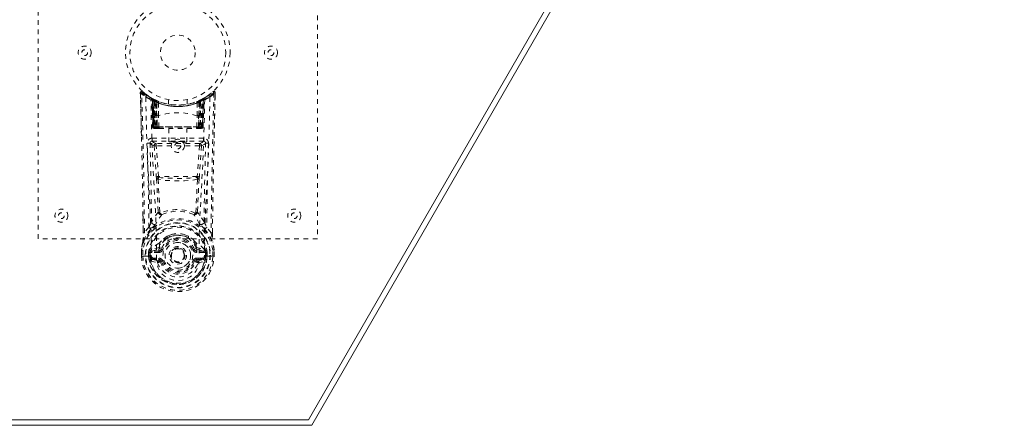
# Model space of a CAD drawing. Header units: inches. Extents: x 8.3 to 79.8, y 20.7 to 46.5.
# Tile 4 of 5: x 58.7 to 79.8, y 20.7 to 29.4. Entities that reach past the tile are written whole.
import ezdxf

# ---------------------------------------------------------------- set-up
doc = ezdxf.new("R2010")
doc.units = ezdxf.units.IN
doc.header["$MEASUREMENT"] = 0
doc.linetypes.add('SLD-Dashed', pattern=[0.075, 0.05, -0.025])
doc.linetypes.add('SLD-Solid', pattern=[0])

msp = doc.modelspace()

# ---------------------------------------------------------------- linework, layer by layer
at = {"color": 7, "linetype": 'SLD-Solid', "lineweight": 15}
for p, q in [((64.897, 20.839), (79.635, 46.367)), ((79.635, 46.367), (64.897, 20.839)), ((79.84, 46.485), (64.965, 20.721)), ((23.283, 20.839), (64.897, 20.839)), ((64.897, 20.839), (23.283, 20.839)), ((64.965, 20.721), (23.215, 20.721))]:
    msp.add_line(p, q, dxfattribs=at)
at = {"color": 7, "linetype": 'SLD-Dashed', "lineweight": 0}
for p, q in [((59.09, 24.721), (59.09, 32.721)), ((65.09, 32.721), (65.09, 24.721)), ((61.286, 27.811), (61.284, 27.861)), ((61.286, 27.861), (61.287, 27.811)), ((61.308, 26.937), (61.288, 27.854)), ((61.524, 27.745), (61.511, 27.753)), ((61.53, 27.741), (61.517, 27.748)), ((61.524, 27.745), (61.524, 27.745)), ((61.539, 27.72), (61.526, 27.728)), ((61.547, 27.125), (61.526, 27.728)), ((61.527, 27.743), (61.527, 27.743)), ((61.56, 27.125), (61.539, 27.72)), ((61.539, 27.72), (61.56, 27.125)), ((61.539, 27.72), (61.539, 27.72)), ((61.542, 27.735), (61.542, 27.735)), ((61.607, 27.702), (61.542, 27.735)), ((61.558, 27.713), (61.579, 27.121)), ((61.624, 27.676), (61.558, 27.71)), ((61.578, 27.125), (61.558, 27.71)), ((61.586, 27.68), (61.599, 27.706)), ((61.609, 27.701), (61.607, 27.702)), ((61.89, 27.71), (61.89, 27.613)), ((62.29, 27.613), (62.29, 27.71)), ((62.622, 27.71), (62.556, 27.676)), ((62.573, 27.702), (62.571, 27.701)), ((62.637, 27.735), (62.573, 27.702)), ((62.599, 27.121), (62.621, 27.713)), ((62.602, 27.125), (62.622, 27.71)), ((62.64, 27.72), (62.62, 27.125)), ((62.62, 27.125), (62.64, 27.72)), ((62.633, 27.125), (62.654, 27.728)), ((62.637, 27.735), (62.637, 27.735)), ((62.654, 27.728), (62.64, 27.72)), ((62.64, 27.72), (62.64, 27.72)), ((62.652, 27.743), (62.652, 27.743)), ((62.669, 27.753), (62.655, 27.745)), ((62.655, 27.745), (62.655, 27.745)), ((62.762, 27.816), (62.744, 27.798)), ((62.893, 27.815), (62.894, 27.861)), ((62.894, 27.814), (62.895, 27.861)), ((61.586, 27.68), (61.586, 27.125)), ((61.604, 27.671), (61.586, 27.68)), ((61.599, 27.673), (61.619, 27.665)), ((61.6, 27.125), (61.599, 27.673)), ((61.604, 27.671), (61.616, 27.697)), ((61.604, 27.125), (61.604, 27.671)), ((61.616, 27.697), (61.609, 27.701)), ((61.618, 27.665), (61.618, 27.125)), ((61.637, 27.657), (61.618, 27.665)), ((61.619, 27.665), (61.63, 27.691)), ((61.619, 27.665), (61.619, 27.125)), ((61.624, 27.676), (61.626, 27.675)), ((61.643, 27.125), (61.624, 27.676)), ((61.626, 27.675), (61.643, 27.175)), ((61.63, 27.691), (61.648, 27.683)), ((61.637, 27.657), (61.648, 27.683)), ((61.637, 27.125), (61.637, 27.657)), ((61.676, 27.644), (61.671, 27.645)), ((61.673, 27.368), (61.671, 27.645)), ((61.679, 27.671), (61.675, 27.672)), ((61.676, 27.644), (61.678, 27.366)), ((62.505, 27.672), (62.5, 27.671)), ((62.502, 27.366), (62.504, 27.644)), ((62.508, 27.645), (62.504, 27.644)), ((62.508, 27.645), (62.506, 27.368)), ((62.532, 27.683), (62.55, 27.691)), ((62.556, 27.676), (62.536, 27.125)), ((62.536, 27.176), (62.554, 27.675)), ((62.562, 27.665), (62.543, 27.657)), ((62.543, 27.657), (62.543, 27.125)), ((62.554, 27.675), (62.556, 27.676)), ((62.561, 27.665), (62.58, 27.673)), ((62.561, 27.125), (62.561, 27.665)), ((62.562, 27.125), (62.562, 27.665)), ((62.594, 27.68), (62.576, 27.671)), ((62.576, 27.671), (62.576, 27.125)), ((62.58, 27.673), (62.58, 27.125)), ((62.593, 27.125), (62.594, 27.68)), ((61.677, 27.366), (61.678, 27.366)), ((61.683, 27.122), (61.677, 27.366)), ((62.497, 27.122), (62.503, 27.366)), ((62.502, 27.366), (62.503, 27.366)), ((61.547, 27.125), (61.56, 27.125)), ((61.578, 27.125), (61.643, 27.125)), ((61.586, 27.125), (61.604, 27.125)), ((61.587, 27.096), (61.6, 27.096)), ((61.59, 27.096), (61.6, 27.096)), ((61.619, 27.125), (61.6, 27.125)), ((61.608, 27.096), (61.6, 27.097)), ((61.6, 27.096), (61.601, 27.096)), ((62.576, 27.125), (61.604, 27.125)), ((61.608, 27.096), (61.666, 27.096)), ((61.618, 27.125), (61.637, 27.125)), ((61.619, 27.125), (62.561, 27.125)), ((62.543, 27.125), (61.637, 27.125)), ((61.666, 27.096), (61.637, 27.096)), ((61.644, 27.125), (61.643, 27.125)), ((61.644, 27.125), (61.644, 27.123)), ((61.673, 27.096), (61.69, 27.096)), ((61.673, 27.096), (61.673, 27.096)), ((61.69, 27.096), (62.49, 27.096)), ((61.895, 27.096), (61.895, 26.805)), ((62.285, 26.805), (62.285, 27.096)), ((62.49, 27.096), (62.506, 27.096)), ((62.506, 27.096), (62.507, 27.096)), ((62.514, 27.096), (62.572, 27.096)), ((62.542, 27.096), (62.514, 27.096)), ((62.536, 27.125), (62.535, 27.125)), ((62.535, 27.123), (62.535, 27.125)), ((62.536, 27.125), (62.602, 27.125)), ((62.542, 27.096), (62.543, 27.096)), ((62.543, 27.125), (62.562, 27.125)), ((62.543, 27.096), (62.561, 27.096)), ((62.58, 27.125), (62.561, 27.125)), ((62.576, 27.125), (62.593, 27.125)), ((62.578, 27.096), (62.579, 27.096)), ((62.579, 27.096), (62.59, 27.096)), ((62.579, 27.096), (62.593, 27.096)), ((62.602, 27.125), (62.602, 27.125)), ((62.62, 27.125), (62.633, 27.125)), ((61.538, 26.884), (61.538, 26.822)), ((62.641, 26.884), (61.538, 26.884)), ((62.641, 26.822), (62.641, 26.884)), ((61.538, 26.822), (62.641, 26.822)), ((61.581, 26.722), (61.628, 26.057)), ((61.626, 26.769), (61.626, 26.724)), ((62.554, 26.769), (61.626, 26.769)), ((62.554, 26.724), (61.626, 26.724)), ((61.672, 26.061), (61.626, 26.724)), ((62.554, 26.724), (62.507, 26.061)), ((62.598, 26.722), (62.552, 26.057)), ((62.554, 26.769), (62.554, 26.724)), ((62.507, 26.061), (61.672, 26.061)), ((61.345, 24.851), (61.341, 25.212)), ((61.704, 25.29), (61.704, 25.289)), ((62.476, 25.289), (62.476, 25.29)), ((62.834, 24.851), (62.838, 25.196)), ((61.468, 24.971), (61.375, 24.855)), ((62.805, 24.855), (62.711, 24.971)), ((61.937, 24.808), (61.862, 24.78)), ((62.318, 24.78), (62.244, 24.808)), ((65.09, 24.721), (59.09, 24.721)), ((61.692, 24.535), (61.525, 24.498)), ((61.736, 24.682), (61.687, 24.628)), ((61.693, 24.583), (61.692, 24.535)), ((62.492, 24.628), (62.443, 24.682)), ((62.486, 24.583), (62.488, 24.535)), ((62.488, 24.535), (62.655, 24.498)), ((61.31, 24.483), (61.31, 24.479)), ((61.31, 24.351), (61.31, 24.479)), ((61.31, 24.351), (61.313, 24.351)), ((61.312, 24.479), (61.311, 24.351)), ((61.313, 24.351), (61.34, 24.351)), ((61.34, 24.478), (61.339, 24.355)), ((61.34, 24.351), (61.358, 24.351)), ((61.358, 24.352), (61.376, 24.352)), ((61.358, 24.351), (61.358, 24.352)), ((61.376, 24.352), (61.518, 24.352)), ((61.46, 24.356), (61.461, 24.43)), ((61.49, 24.356), (61.46, 24.356)), ((61.46, 24.356), (61.46, 24.356)), ((61.491, 24.428), (61.461, 24.43)), ((61.491, 24.428), (61.49, 24.356)), ((61.495, 24.357), (61.49, 24.356)), ((61.497, 24.278), (61.49, 24.356)), ((61.495, 24.442), (61.491, 24.428)), ((61.495, 24.442), (61.495, 24.357)), ((61.495, 24.442), (61.495, 24.442)), ((61.529, 24.462), (61.681, 24.499)), ((61.529, 24.462), (61.529, 24.432)), ((61.681, 24.462), (61.529, 24.462)), ((61.681, 24.432), (61.529, 24.432)), ((61.681, 24.499), (61.694, 24.516)), ((61.681, 24.462), (61.681, 24.499)), ((61.681, 24.432), (61.681, 24.462)), ((61.694, 24.516), (61.737, 24.5)), ((62.246, 24.371), (62.246, 24.367)), ((62.443, 24.5), (62.485, 24.516)), ((62.485, 24.516), (62.498, 24.499)), ((62.498, 24.462), (62.498, 24.499)), ((62.498, 24.499), (62.651, 24.462)), ((62.651, 24.462), (62.498, 24.462)), ((62.498, 24.432), (62.498, 24.462)), ((62.651, 24.432), (62.498, 24.432)), ((62.651, 24.432), (62.651, 24.462)), ((62.661, 24.346), (62.662, 24.352)), ((62.662, 24.352), (62.804, 24.352)), ((62.689, 24.428), (62.685, 24.442)), ((62.685, 24.442), (62.685, 24.357)), ((62.685, 24.442), (62.685, 24.442)), ((62.685, 24.357), (62.689, 24.356)), ((62.719, 24.43), (62.689, 24.428)), ((62.689, 24.356), (62.689, 24.428)), ((62.719, 24.356), (62.689, 24.356)), ((62.719, 24.43), (62.719, 24.43)), ((62.719, 24.43), (62.719, 24.356)), ((62.719, 24.356), (62.719, 24.356)), ((62.804, 24.352), (62.822, 24.352)), ((62.822, 24.352), (62.822, 24.351)), ((62.822, 24.351), (62.84, 24.351)), ((62.84, 24.355), (62.84, 24.478)), ((62.84, 24.351), (62.866, 24.351)), ((62.866, 24.351), (62.87, 24.351)), ((62.869, 24.351), (62.868, 24.479)), ((62.869, 24.479), (62.869, 24.483)), ((62.87, 24.351), (62.869, 24.479)), ((61.512, 24.243), (61.654, 24.21)), ((61.542, 24.31), (61.542, 24.28)), ((61.542, 24.31), (61.681, 24.31)), ((61.681, 24.25), (61.542, 24.28)), ((61.542, 24.28), (61.681, 24.28)), ((61.681, 24.31), (61.681, 24.28)), ((61.681, 24.28), (61.681, 24.25)), ((61.737, 24.241), (61.709, 24.231)), ((62.47, 24.231), (62.443, 24.241)), ((62.498, 24.28), (62.498, 24.31)), ((62.498, 24.31), (62.638, 24.31)), ((62.498, 24.25), (62.498, 24.28)), ((62.638, 24.28), (62.498, 24.25)), ((62.498, 24.28), (62.638, 24.28)), ((62.526, 24.21), (62.668, 24.243)), ((62.638, 24.28), (62.638, 24.31))]:
    msp.add_line(p, q, dxfattribs=at)
at = {"color": 7, "linetype": 'SLD-Dashed', "lineweight": 0, "flags": 128}
for points in [[(61.403, 27.768), (61.41, 27.314), (61.422, 26.865), (61.439, 26.422), (61.461, 25.986), (61.491, 25.42), (61.514, 24.873), (61.519, 24.346)], [(61.635, 24.28), (61.631, 24.81), (61.608, 25.359), (61.576, 25.926), (61.553, 26.363), (61.534, 26.808), (61.52, 27.258), (61.512, 27.712)], [(61.533, 27.74), (61.527, 27.743), (61.524, 27.745)], [(61.556, 27.717), (61.551, 27.728), (61.546, 27.733)], [(61.598, 27.704), (61.59, 27.709), (61.582, 27.714)], [(62.668, 27.712), (62.659, 27.258), (62.646, 26.808), (62.627, 26.363), (62.604, 25.926), (62.572, 25.359), (62.548, 24.81), (62.544, 24.28)], [(62.594, 27.68), (62.589, 27.689), (62.585, 27.698), (62.582, 27.704), (62.581, 27.706)], [(62.597, 27.714), (62.589, 27.709), (62.582, 27.704)], [(62.777, 27.768), (62.77, 27.314), (62.758, 26.865), (62.741, 26.422), (62.719, 25.986), (62.689, 25.42), (62.666, 24.873), (62.661, 24.346)], [(62.87, 26.893), (62.871, 26.967), (62.875, 27.14), (62.88, 27.349), (62.885, 27.596), (62.891, 27.854)], [(61.599, 27.673), (61.604, 27.683), (61.608, 27.692), (61.611, 27.698), (61.612, 27.7)], [(61.63, 27.691), (61.629, 27.69), (61.626, 27.684), (61.622, 27.675), (61.618, 27.665)], [(62.543, 27.657), (62.539, 27.667), (62.535, 27.676), (62.532, 27.681), (62.532, 27.683)], [(62.549, 27.691), (62.55, 27.689), (62.553, 27.683), (62.556, 27.675), (62.561, 27.665)], [(62.562, 27.665), (62.558, 27.675), (62.554, 27.684), (62.551, 27.69), (62.55, 27.691)], [(62.576, 27.671), (62.571, 27.681), (62.567, 27.69), (62.564, 27.695), (62.564, 27.697)], [(62.568, 27.7), (62.569, 27.698), (62.572, 27.692), (62.576, 27.683), (62.58, 27.673)], [(61.643, 27.176), (61.643, 27.288), (61.647, 27.344), (61.654, 27.37), (61.657, 27.375), (61.66, 27.377), (61.662, 27.377), (61.663, 27.377), (61.666, 27.375), (61.669, 27.373), (61.673, 27.368)], [(61.673, 27.368), (61.675, 27.366), (61.676, 27.366), (61.676, 27.366), (61.677, 27.366)], [(62.503, 27.366), (62.504, 27.366), (62.504, 27.366), (62.505, 27.366), (62.506, 27.368)], [(62.506, 27.368), (62.511, 27.373), (62.513, 27.375), (62.516, 27.377), (62.518, 27.377), (62.52, 27.377), (62.522, 27.375), (62.526, 27.37), (62.533, 27.344), (62.537, 27.288), (62.536, 27.176)], [(61.586, 27.125), (61.571, 27.125), (61.558, 27.125), (61.55, 27.125), (61.547, 27.125), (61.547, 27.125)], [(61.56, 27.125), (61.564, 27.125), (61.573, 27.125), (61.585, 27.125), (61.6, 27.125)], [(61.618, 27.125), (61.602, 27.125), (61.595, 27.125), (61.589, 27.125), (61.584, 27.125), (61.58, 27.125), (61.578, 27.125), (61.578, 27.125)], [(61.643, 27.176), (61.643, 27.175), (61.644, 27.125)], [(61.683, 27.122), (61.885, 27.122), (62.09, 27.122), (62.295, 27.122), (62.497, 27.122)], [(62.535, 27.125), (62.536, 27.175), (62.536, 27.176)], [(62.602, 27.125), (62.601, 27.125), (62.599, 27.125), (62.596, 27.125), (62.591, 27.125), (62.584, 27.125), (62.577, 27.125), (62.562, 27.125)], [(62.58, 27.125), (62.594, 27.125), (62.607, 27.125), (62.616, 27.125), (62.62, 27.125)], [(62.633, 27.125), (62.632, 27.125), (62.63, 27.125), (62.621, 27.125), (62.608, 27.125), (62.593, 27.125)], [(61.493, 26.776), (61.522, 26.748), (61.581, 26.722)], [(61.493, 26.776), (61.513, 25.932), (61.527, 25.09)], [(61.626, 26.769), (61.567, 26.795), (61.538, 26.822)], [(61.626, 26.724), (61.61, 26.723), (61.596, 26.722), (61.586, 26.722), (61.581, 26.722)], [(62.641, 26.822), (62.612, 26.795), (62.554, 26.769)], [(62.598, 26.722), (62.594, 26.722), (62.584, 26.722), (62.57, 26.723), (62.554, 26.724)], [(62.598, 26.722), (62.658, 26.748), (62.687, 26.776)], [(62.653, 25.09), (62.666, 25.932), (62.687, 26.776)], [(61.628, 26.057), (61.632, 26.058), (61.643, 26.059), (61.657, 26.06), (61.672, 26.061)], [(61.628, 26.057), (61.63, 26.035), (61.633, 26.014)], [(61.633, 26.014), (61.652, 25.655), (61.669, 25.303)], [(61.677, 26.04), (61.675, 26.05), (61.672, 26.061)], [(62.507, 26.061), (62.505, 26.05), (62.503, 26.04)], [(62.507, 26.061), (62.523, 26.06), (62.537, 26.059), (62.547, 26.058), (62.552, 26.057)], [(62.547, 26.014), (62.528, 25.655), (62.511, 25.303)], [(62.547, 26.014), (62.55, 26.035), (62.552, 26.057)], [(62.513, 26.004), (62.374, 25.98), (62.232, 25.971), (62.09, 25.969), (61.947, 25.971), (61.806, 25.98), (61.667, 26.004)], [(61.667, 26.004), (61.686, 25.643), (61.704, 25.29)], [(62.476, 25.29), (62.494, 25.643), (62.513, 26.004)], [(61.344, 25.213), (61.345, 25.092), (61.347, 24.853)], [(61.668, 25.296), (61.594, 25.198), (61.527, 25.09)], [(61.668, 25.296), (61.67, 25.286), (61.674, 25.277), (61.68, 25.271), (61.687, 25.266), (61.694, 25.265), (61.702, 25.266), (61.709, 25.271), (61.715, 25.278)], [(62.465, 25.278), (62.471, 25.271), (62.478, 25.266), (62.485, 25.265), (62.493, 25.266), (62.5, 25.271), (62.505, 25.277), (62.51, 25.286), (62.512, 25.296)], [(62.653, 25.09), (62.586, 25.198), (62.512, 25.296)], [(62.833, 24.853), (62.834, 25.087), (62.835, 25.197)], [(61.621, 25.042), (61.616, 25.036), (61.608, 25.028)], [(62.572, 25.028), (62.563, 25.036), (62.559, 25.042)], [(61.511, 24.935), (61.412, 24.81), (61.338, 24.66)], [(61.862, 24.78), (61.764, 24.713), (61.736, 24.682)], [(62.443, 24.682), (62.416, 24.713), (62.318, 24.78)], [(62.669, 24.935), (62.769, 24.806), (62.842, 24.66)], [(61.338, 24.66), (61.321, 24.572), (61.31, 24.483)], [(61.338, 24.66), (61.336, 24.654), (61.336, 24.649)], [(62.488, 24.535), (62.487, 24.523), (62.485, 24.516), (62.485, 24.516)], [(62.844, 24.649), (62.843, 24.654), (62.842, 24.66)], [(62.869, 24.483), (62.858, 24.572), (62.842, 24.66)], [(61.339, 24.355), (61.333, 24.355), (61.327, 24.355), (61.321, 24.355), (61.317, 24.355), (61.313, 24.355), (61.31, 24.355), (61.309, 24.354), (61.31, 24.351)], [(61.34, 24.478), (61.335, 24.479), (61.329, 24.48), (61.324, 24.481), (61.32, 24.481), (61.316, 24.482), (61.313, 24.482), (61.311, 24.483), (61.31, 24.483)], [(61.31, 24.479), (61.31, 24.479), (61.311, 24.479), (61.314, 24.479), (61.318, 24.479), (61.322, 24.479), (61.328, 24.479), (61.334, 24.479), (61.34, 24.478)], [(61.491, 24.428), (61.491, 24.428), (61.491, 24.428)], [(61.529, 24.432), (61.511, 24.434), (61.495, 24.442)], [(61.525, 24.498), (61.518, 24.49), (61.503, 24.476)], [(61.519, 24.346), (61.518, 24.349), (61.518, 24.352)], [(61.519, 24.346), (61.523, 24.337), (61.53, 24.328)], [(61.765, 24.49), (61.76, 24.492), (61.754, 24.494), (61.75, 24.496), (61.745, 24.497), (61.742, 24.498), (61.739, 24.499), (61.738, 24.5), (61.737, 24.5)], [(62.415, 24.49), (62.42, 24.492), (62.425, 24.494), (62.43, 24.496), (62.434, 24.497), (62.438, 24.498), (62.44, 24.499), (62.442, 24.5), (62.443, 24.5)], [(62.661, 24.346), (62.656, 24.337), (62.65, 24.328)], [(62.685, 24.442), (62.668, 24.434), (62.651, 24.432)], [(62.677, 24.476), (62.671, 24.481), (62.655, 24.498)], [(62.689, 24.428), (62.689, 24.428), (62.689, 24.428)], [(62.869, 24.483), (62.868, 24.483), (62.866, 24.482), (62.863, 24.482), (62.86, 24.481), (62.855, 24.481), (62.85, 24.48), (62.845, 24.479), (62.84, 24.478)], [(62.84, 24.478), (62.846, 24.479), (62.852, 24.479), (62.857, 24.479), (62.862, 24.479), (62.866, 24.479), (62.868, 24.479), (62.87, 24.479), (62.869, 24.479)], [(62.87, 24.351), (62.87, 24.354), (62.869, 24.355), (62.867, 24.355), (62.863, 24.355), (62.858, 24.355), (62.853, 24.355), (62.847, 24.355), (62.84, 24.355)], [(61.5, 24.293), (61.519, 24.305), (61.542, 24.31)], [(61.635, 24.28), (61.633, 24.28), (61.631, 24.281)], [(62.544, 24.28), (62.542, 24.198), (62.522, 24.116), (62.484, 24.039), (62.428, 23.968), (62.358, 23.91), (62.275, 23.866), (62.184, 23.838), (62.09, 23.829), (61.995, 23.838), (61.905, 23.866), (61.822, 23.91), (61.751, 23.968), (61.696, 24.039), (61.658, 24.116), (61.638, 24.198), (61.635, 24.28)], [(61.709, 24.231), (61.702, 24.243), (61.699, 24.247), (61.694, 24.249), (61.69, 24.25), (61.686, 24.25), (61.677, 24.249), (61.667, 24.246), (61.659, 24.24), (61.655, 24.236), (61.653, 24.23), (61.653, 24.212)], [(61.709, 24.231), (61.707, 24.23), (61.702, 24.228), (61.693, 24.225), (61.683, 24.221), (61.673, 24.217), (61.664, 24.214), (61.657, 24.211), (61.654, 24.21)], [(61.765, 24.251), (61.76, 24.249), (61.754, 24.247), (61.75, 24.246), (61.745, 24.244), (61.742, 24.243), (61.739, 24.242), (61.738, 24.241), (61.737, 24.241)], [(62.415, 24.251), (62.42, 24.249), (62.425, 24.247), (62.43, 24.246), (62.434, 24.244), (62.438, 24.243), (62.44, 24.242), (62.442, 24.241), (62.443, 24.241)], [(62.527, 24.212), (62.528, 24.225), (62.525, 24.235), (62.523, 24.238), (62.52, 24.241), (62.512, 24.246), (62.502, 24.249), (62.492, 24.25), (62.486, 24.249), (62.481, 24.246), (62.475, 24.24), (62.47, 24.231)], [(62.47, 24.231), (62.472, 24.23), (62.478, 24.228), (62.487, 24.225), (62.497, 24.221), (62.507, 24.217), (62.516, 24.214), (62.523, 24.211), (62.526, 24.21)], [(62.549, 24.281), (62.546, 24.28), (62.544, 24.28)], [(62.638, 24.31), (62.66, 24.305), (62.68, 24.293)]]:
    msp.add_lwpolyline(points, dxfattribs=at)
at = {"color": 7, "linetype": 'SLD-Dashed', "lineweight": 0}
for centre, radius in [((62.09, 28.721), 1.125), ((62.09, 28.721), 1.03), ((62.09, 28.721), 0.376), ((60.09, 28.721), 0.141), ((60.09, 28.721), 0.0625), ((64.09, 28.721), 0.141), ((64.09, 28.721), 0.0625), ((62.09, 26.721), 0.141), ((62.09, 26.721), 0.0625), ((59.59, 25.221), 0.14), ((59.59, 25.221), 0.0625), ((64.59, 25.221), 0.141), ((64.59, 25.221), 0.0625), ((62.09, 24.371), 0.7), ((62.09, 24.371), 0.69), ((62.09, 24.371), 0.623), ((62.09, 24.371), 0.32), ((62.09, 24.371), 0.275), ((62.09, 24.371), 0.188), ((62.09, 24.371), 0.157), ((62.09, 24.371), 0.142), ((62.09, 24.371), 0.14), ((62.09, 24.371), 0.138)]:
    msp.add_circle(centre, radius, dxfattribs=at)
for centre, radius, start, end in [((61.314, 27.861), 0.03, 47.9297, 181.4922), ((61.323, 27.231), 0.631, 90.8134, 93.54), ((62.074, 28.745), 1.185, 228.2242, 235.5021), ((-76.308, 23.574), 137.659, 0.68191, 1.76381), ((61.724, 27.506), 0.543, 135.898, 139.0354), ((-82.254, 23.45), 143.636, 0.56033, 1.75994), ((62.09, 28.722), 1.158, 227.9756, 312.0242), ((62.085, 28.714), 1.119, 228.0235, 235.4132), ((61.692, 28.206), 0.483, 223.7159, 237.8678), ((61.433, 27.768), 0.03, 55.9378, 180.203), ((62.076, 28.959), 1.368, 240.5362, 245.679), ((62.09, 28.72), 1.127, 235.3881, 240.5522), ((61.496, 27.727), 0.03, 1.9842, 59.1128), ((61.553, 27.7), 0.043, 114.3162, 163.0414), ((62.09, 28.752), 1.19, 240.9438, 299.0562), ((61.499, 27.728), 0.0272, 359.2965, 40.3099), ((62.013, 28.582), 0.969, 239.6307, 243.7763), ((61.509, 27.719), 0.0299, 1.7871, 59.8662), ((61.509, 27.719), 0.0299, 1.9074, 59.8846), ((62.041, 28.309), 0.776, 228.3681, 234.0815), ((62.09, 28.721), 1.127, 240.5519, 299.4481), ((62.038, 28.298), 0.763, 229.2432, 234.9631), ((61.528, 27.709), 0.0299, 1.8067, 60.9304), ((62.087, 28.715), 1.121, 240.9384, 245.9198), ((62.038, 28.292), 0.754, 230.4508, 236.1364), ((61.594, 27.675), 0.0297, 1.5001, 64.5569), ((62.086, 28.729), 1.136, 294.1139, 299.0273), ((62.585, 27.675), 0.0297, 115.4551, 178.489), ((62.139, 28.295), 0.759, 303.8819, 309.531), ((62.141, 28.3), 0.765, 305.0423, 310.7495), ((62.141, 28.306), 0.772, 305.9033, 311.646), ((62.165, 28.585), 0.972, 296.2304, 300.3619), ((62.652, 27.709), 0.0299, 119.1037, 178.1905), ((62.652, 27.709), 0.03, 119.0573, 163.2397), ((62.67, 27.719), 0.0299, 120.116, 178.0959), ((62.67, 27.719), 0.0299, 120.1255, 178.2173), ((62.09, 28.72), 1.127, 299.4458, 304.6132), ((62.626, 27.7), 0.0429, 16.9347, 65.7159), ((62.684, 27.727), 0.03, 120.8897, 178.0133), ((62.681, 27.728), 0.0272, 139.6757, 180.7245), ((62.104, 28.959), 1.368, 294.3206, 299.4648), ((62.101, 28.706), 1.109, 304.5562, 311.8119), ((62.747, 27.768), 0.03, 359.8105, 124.0487), ((62.106, 28.744), 1.185, 304.4968, 311.7772), ((212.862, 23.32), 150.065, 178.26574, 179.41395), ((200.753, 23.569), 137.924, 178.23603, 179.32385), ((62.865, 27.861), 0.03, 358.5081, 132.07), ((61.889, 26.986), 1.311, 41.8836, 43.1829), ((62.877, 27.767), 0.0951, 78.7483, 96.8983), ((62.09, 28.719), 1.155, 245.1325, 294.8675), ((61.596, 27.674), 0.0297, 1.5109, 64.6523), ((62.09, 28.719), 1.155, 245.9283, 294.0717), ((62.033, 28.253), 0.707, 234.8573, 239.2258), ((62.09, 28.719), 1.155, 246.9085, 293.0915), ((61.641, 27.663), 0.0346, 329.0773, 15.1673), ((61.646, 27.661), 0.0349, 329.3494, 15.0836), ((62.09, 28.684), 1.12, 248.2839, 291.7161), ((62.534, 27.661), 0.0349, 164.9159, 210.656), ((62.538, 27.663), 0.0346, 164.8228, 210.9326), ((62.147, 28.253), 0.707, 300.7758, 305.1424), ((62.211, 28.458), 0.839, 293.5949, 295.4274), ((62.583, 27.674), 0.0297, 115.3487, 178.488), ((62.09, 26.1), 1.332, 71.9766, 108.0231), ((61.577, 27.126), 0.03, 181.9925, 269.9968), ((61.611, 27.174), 0.0807, 218.1992, 252.5524), ((61.59, 27.126), 0.03, 181.9296, 269.9274), ((61.606, 27.124), 0.0276, 179.1236, 257.2313), ((61.608, 27.117), 0.0218, 247.4024, 275.2175), ((62.033, 27.117), 0.434, 179.0641, 182.8907), ((62.028, 27.117), 0.424, 179.0336, 182.9445), ((62.073, 27.117), 0.455, 179.1077, 182.7543), ((62.058, 27.117), 0.439, 179.0636, 182.8402), ((62.098, 27.117), 0.461, 179.1101, 182.7102), ((61.673, 27.126), 0.0299, 181.8032, 269.8264), ((61.678, 27.653), 0.53, 266.3906, 270.5178), ((61.674, 27.125), 0.0295, 183.4622, 269.0173), ((61.716, 27.117), 0.0334, 170.2363, 218.8815), ((62.464, 27.117), 0.0334, 321.1201, 9.7526), ((62.502, 27.653), 0.53, 269.4825, 273.609), ((62.506, 27.125), 0.0295, 271.0005, 356.5177), ((62.507, 27.126), 0.0299, 270.1732, 358.1972), ((62.082, 27.117), 0.461, 357.2898, 0.8899), ((62.102, 27.118), 0.459, 357.261, 0.8724), ((62.118, 27.117), 0.443, 357.1736, 0.9226), ((62.567, 27.131), 0.0354, 260.9583, 350.2119), ((62.572, 27.126), 0.03, 270.0545, 358.0773), ((62.149, 27.117), 0.427, 357.0656, 0.9563), ((62.145, 27.117), 0.435, 357.1171, 0.9327), ((62.59, 27.126), 0.03, 270.0245, 358.0355), ((62.569, 27.174), 0.0806, 287.4417, 321.8067), ((62.603, 27.126), 0.03, 270.0032, 358.0075), ((61.538, 26.78), 0.105, 89.885, 181.4323), ((62.642, 26.78), 0.105, 358.5851, 90.097), ((61.456, 26.451), 0.327, 83.5347, 94.0544), ((-39.809, 23.903), 101.283, 0.60373, 1.62588), ((61.538, 26.777), 0.045, 89.8876, 181.4227), ((61.626, 26.724), 0.0451, 90.3582, 183.0912), ((62.553, 26.724), 0.0451, 356.9082, 89.6275), ((62.642, 26.777), 0.045, 358.5764, 90.1117), ((62.723, 26.451), 0.326, 85.9332, 96.4778), ((164.018, 23.903), 101.312, 178.37423, 179.39608), ((61.675, 25.992), 0.0477, 87.4372, 152.2372), ((61.661, 26.048), 0.0441, 230.1861, 277.629), ((61.943, 25.944), 0.283, 160.1741, 167.6064), ((62.09, 30.864), 4.842, 265.1093, 274.8903), ((62.24, 25.945), 0.279, 12.3349, 19.88), ((62.505, 25.992), 0.0476, 27.7574, 92.567), ((62.519, 26.048), 0.0441, 262.3738, 309.8119), ((62.762, 24.469), 1.277, 142.4882, 153.3048), ((61.656, 25.301), 0.0134, 335.6058, 7.2756), ((61.728, 25.303), 0.0605, 186.6643, 290.1517), ((61.699, 25.33), 0.0407, 221.3961, 276.0519), ((61.719, 25.293), 0.0161, 192.2811, 252.6705), ((62.09, 24.375), 0.977, 67.4213, 112.5684), ((61.762, 25.294), 0.0498, 199.5588, 255.0339), ((62.09, 24.458), 0.859, 66.605, 113.3942), ((62.452, 25.303), 0.0605, 249.8488, 353.3352), ((62.418, 25.294), 0.0498, 284.9673, 340.437), ((61.421, 24.471), 1.273, 26.6781, 37.5282), ((62.46, 25.293), 0.0161, 287.3308, 347.7687), ((62.48, 25.33), 0.0408, 263.9551, 318.5748), ((62.524, 25.301), 0.0133, 172.8157, 204.5011), ((62.09, 24.371), 0.787, 8.1858, 171.8142), ((62.09, 24.371), 0.758, 8.1858, 171.8142), ((62.09, 24.371), 0.632, 5.3576, 174.6424), ((60.302, 25.616), 1.333, 331.0192, 336.7417), ((61.632, 25.126), 0.226, 223.4642, 237.5585), ((62.09, 24.371), 0.602, 5.5122, 174.4878), ((63.233, 23.23), 2.424, 132.1305, 135.2898), ((61.587, 25.093), 0.0605, 182.4459, 303.6201), ((62.592, 25.093), 0.0605, 236.3809, 357.5526), ((60.947, 23.231), 2.422, 44.7094, 47.8703), ((63.878, 25.616), 1.333, 203.2584, 208.9789), ((62.554, 25.117), 0.215, 302.0818, 316.8977), ((60.034, 24.811), 1.312, 352.9097, 1.7783), ((57.215, 25.548), 4.217, 347.8425, 350.5475), ((61.367, 24.802), 0.0537, 81.0703, 113.5765), ((62.09, 24.34), 0.465, 118.5172, 148.4794), ((62.09, 24.382), 0.417, 18.6622, 161.3015), ((62.09, 24.371), 0.376, 20.1713, 159.8287), ((61.895, 24.77), 0.0346, 162.6988, 217.8292), ((62.09, 24.342), 0.463, 61.3226, 118.6788), ((62.09, 24.433), 0.405, 67.696, 112.1085), ((62.285, 24.77), 0.0346, 322.173, 17.2942), ((62.09, 24.34), 0.464, 31.5042, 61.501), ((62.813, 24.802), 0.0537, 66.4251, 98.9287), ((66.962, 25.547), 4.214, 189.4523, 192.1592), ((64.15, 24.811), 1.317, 178.2344, 187.0724), ((62.691, 24.357), 1.386, 167.8615, 174.9722), ((61.869, 24.235), 0.433, 114.799, 142.5932), ((61.604, 24.594), 0.0897, 352.8504, 22.4161), ((61.759, 24.535), 0.0674, 179.7975, 196.5054), ((62.09, 24.371), 0.346, 20.1712, 159.8288), ((62.09, 24.371), 0.275, 90, 270), ((62.09, 24.371), 0.275, 270, 90), ((62.567, 24.595), 0.0815, 156.0581, 188.6699), ((62.315, 24.24), 0.427, 37.2039, 65.4037), ((61.49, 24.357), 1.385, 5.0264, 12.1407), ((62.09, 24.371), 0.781, 181.2987, 358.7132), ((62.09, 24.371), 0.78, 181.4115, 358.5885), ((62.09, 24.371), 0.751, 181.2112, 358.7888), ((62.09, 24.371), 0.63, 181.3319, 358.6681), ((61.625, 24.432), 0.131, 160.0009, 175.4937), ((62.09, 24.371), 0.595, 181.3275, 187.5324), ((62.09, 24.371), 0.6, 190.4653, 358.6279), ((61.529, 24.492), 0.0304, 210.7869, 270.6194), ((62.09, 24.331), 0.572, 177.9354, 2.0646), ((61.651, 24.454), 0.175, 226.4369, 263.5812), ((61.681, 24.521), 0.059, 270, 339.8287), ((61.681, 24.521), 0.089, 270.0001, 339.8281), ((62.09, 24.371), 0.157, 84.1567, 107.2456), ((62.498, 24.521), 0.089, 200.1732, 269.9986), ((62.498, 24.521), 0.059, 200.1713, 270), ((62.529, 24.454), 0.175, 276.4287, 313.5701), ((62.651, 24.492), 0.0304, 269.388, 329.2058), ((62.593, 24.44), 0.0912, 1.1086, 23.3903), ((62.09, 24.371), 0.595, 352.4676, 358.6725), ((61.725, 24.323), 0.227, 187.5978, 200.4181), ((61.541, 24.25), 0.0298, 88.4969, 192.2554), ((61.682, 24.22), 0.03, 90.8928, 199.8082), ((62.09, 24.371), 0.465, 200.2061, 339.7911), ((61.681, 24.221), 0.089, 20.1727, 89.9986), ((61.681, 24.221), 0.059, 20.1713, 90), ((61.681, 24.221), 0.0298, 19.9114, 90.2815), ((62.09, 24.371), 0.405, 200.1906, 339.8094), ((62.09, 24.371), 0.376, 200.1713, 339.8287), ((62.09, 24.371), 0.346, 200.1712, 339.8288), ((62.498, 24.221), 0.089, 90.0027, 159.826), ((62.498, 24.221), 0.059, 90, 159.8287), ((62.498, 24.221), 0.0298, 89.7194, 160.09), ((62.498, 24.22), 0.03, 340.1891, 89.1061), ((62.638, 24.25), 0.0298, 347.7423, 91.5054), ((62.455, 24.323), 0.227, 339.5845, 352.3996)]:
    msp.add_arc(centre, radius, start, end, dxfattribs=at)
msp.add_ellipse((62.09, 26.805), major_axis=(0.195, 0), ratio=0.034921, dxfattribs=at)

doc.saveas('drawing.dxf')
